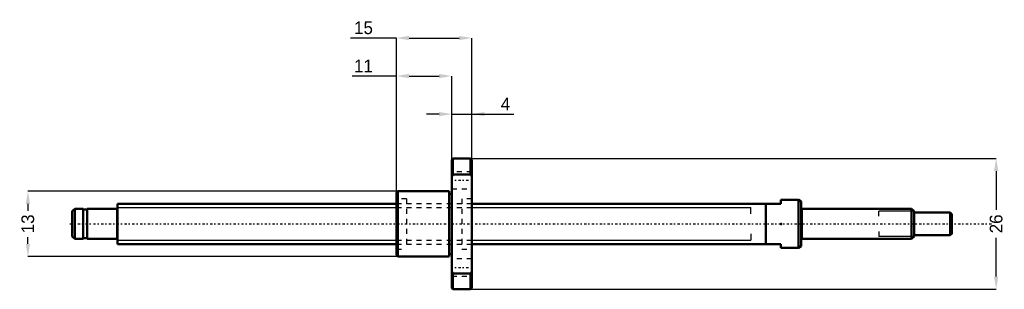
# Model space of a CAD drawing. Header units: millimetres. Extents: x -19 to 176, y -13 to 41.
import ezdxf

# ---------------------------------------------------------------- set-up
doc = ezdxf.new("R2010")
doc.units = ezdxf.units.MM
doc.linetypes.add('Center', pattern=[1.5, 0.45, -0.5, 0.05, -0.5])
doc.linetypes.add('Dashed', pattern=[2, 1, -1])
for name, color, linetype, lineweight in [('2d ConnectionPoints', 7, 'Continuous', 50), ('AM_0', 7, 'Continuous', 50), ('AM_4', 3, 'Continuous', 25), ('AM_5', 3, 'Continuous', 25), ('AM_7', 7, 'Center', 25), ('AM_9', 6, 'Dashed', 25)]:
    doc.layers.add(name, color=color, linetype=linetype, lineweight=lineweight)
doc.dimstyles.new('ISO-25', dxfattribs={"dimtxt": 2.5, "dimasz": 2.5, "dimexe": 1.25, "dimexo": 0.625, "dimtad": 1, "dimtxsty": 'Standard', "dimcen": 2.5, "dimadec": 0, "dimazin": 0, "dimtfac": 1, "dimtmove": 0, "dimatfit": 3, "dimfxl": 0, "dimarcsym": 0})

# ---------------------------------------------------------------- blocks, each defined once
blk = doc.blocks.new('1_BNK_0801_3G0_175LC5Y_Nut_0_in_BNK0801_3G0_175LC5Y_70_5__4')
at = {"layer": 'AM_0'}
for p, q in [((66.75, 13), (66.5, 12.75)), ((66.5, 12.75), (66.5, -12.75)), ((70.25, 13), (66.75, 13)), ((66.75, 13), (66.75, 9.84)), ((70.5, 12.75), (70.25, 13)), ((70.25, 13), (70.25, 9.84)), ((70.5, 12.75), (70.5, -12.75)), ((66.5, 9.5), (66.75, 9.84)), ((66.75, 9.84), (70.25, 9.84)), ((70.25, 9.84), (70.5, 9.5)), ((55.75, 6.5), (55.5, 6.25)), ((55.5, 6.25), (55.5, -6.25)), ((55.75, 6.5), (55.75, -6.5)), ((66, 6.5), (55.75, 6.5)), ((66, 6.5), (66, -6.5)), ((66.5, 6), (66, 6)), ((55.5, -6.25), (55.75, -6.5)), ((55.75, -6.5), (66, -6.5)), ((66, -6), (66.5, -6)), ((66.75, -9.84), (66.5, -9.5)), ((70.5, -9.5), (70.25, -9.84)), ((70.25, -9.84), (66.75, -9.84)), ((66.75, -9.84), (66.75, -13)), ((70.25, -9.84), (70.25, -13)), ((66.5, -12.75), (66.75, -13)), ((66.75, -13), (70.25, -13)), ((70.25, -13), (70.5, -12.75))]:
    blk.add_line(p, q, dxfattribs=at)
at = {"layer": 'AM_7'}
for p, q in [((66.3, 8.66), (70.7, 8.66)), ((66.3, -8.66), (70.7, -8.66))]:
    blk.add_line(p, q, dxfattribs=at)
at = {"layer": 'AM_9'}
for p, q in [((70.5, 10.36), (66.5, 10.36)), ((66.5, 6.96), (70.5, 6.96)), ((57.5, 5), (55.5, 5)), ((57.5, 5), (57.5, -5)), ((68.5, 4), (57.5, 4)), ((68.5, 5), (68.5, -5)), ((70.5, 5), (68.5, 5)), ((55.5, -5), (57.5, -5)), ((57.5, -4), (68.5, -4)), ((68.5, -5), (70.5, -5)), ((70.5, -6.96), (66.5, -6.96)), ((66.5, -10.36), (70.5, -10.36))]:
    blk.add_line(p, q, dxfattribs=at)
blk = doc.blocks.new('2_BNK_0801_3G0_175LC5Y_Shaft_0_in_BNK0801_3G0_175LC5Y_70_5__4')
at = {"layer": 'AM_0'}
for p, q in [((0, 4), (0, -4)), ((55.5, 4), (0, 4)), ((132, 4), (70.5, 4)), ((129, 4), (129, -4)), ((135.5, 4.75), (132, 4.75)), ((132, 4.75), (132, 4)), ((135.5, 4.75), (135.5, -4.75)), ((136, 4.461), (135.5, 4.75)), ((136, 4.461), (136, -4.461)), ((-8.5, 3), (-9, 2.5)), ((-9, 2.5), (-9, -2.5)), ((-8.5, 3), (-8.5, -3)), ((-6.8, 3), (-8.5, 3)), ((-6.8, 3), (-6.8, -3)), ((-6, 2.85), (-6.8, 2.85)), ((-6, 3), (-6, -3)), ((-0.2, 3), (-6, 3)), ((158, 3), (136.2, 3)), ((158, 3), (158, -3)), ((158.5, 2.5), (158, 3)), ((158.5, 2.5), (158.5, -2.5)), ((165.7, 2.25), (158.5, 2.25)), ((166, 1.95), (165.7, 2.25)), ((165.7, 2.25), (165.7, -2.25)), ((166, 1.95), (166, -1.95)), ((165.7, -2.25), (166, -1.95)), ((-9, -2.5), (-8.5, -3)), ((-8.5, -3), (-6.8, -3)), ((-6.8, -2.85), (-6, -2.85)), ((-6, -3), (-0.2, -3)), ((136.2, -3), (158, -3)), ((158, -3), (158.5, -2.5)), ((158.5, -2.25), (165.7, -2.25)), ((0, -4), (55.5, -4)), ((70.5, -4), (132, -4)), ((132, -4), (132, -4.75)), ((132, -4.75), (135.5, -4.75)), ((135.5, -4.75), (136, -4.461))]:
    blk.add_line(p, q, dxfattribs=at)
for centre, start, end in [((-0.2, 3.2), 270, 360), ((136.2, 3.2), 180, 270), ((-0.2, -3.2), 0, 90), ((136.2, -3.2), 90, 180)]:
    blk.add_arc(centre, 0.2, start, end, dxfattribs=at)
at = {"layer": 'AM_4'}
for p, q in [((-0.2, 3), (-0.2, -3)), ((136.2, 3), (136.2, -3))]:
    blk.add_line(p, q, dxfattribs=at)
at = {"layer": 'AM_5'}
for p, q in [((0, 3.233), (55.5, 3.233)), ((70.5, 3.233), (126, 3.233)), ((126, 2), (126, 3.233)), ((158.46, 2.54), (151.5, 2.54)), ((151.5, 1.5), (151.5, 2.54)), ((151.5, -1.5), (151.5, -2.54)), ((0, -3.233), (55.5, -3.233)), ((70.5, -3.233), (126, -3.233)), ((126, -2), (126, -3.233)), ((158.46, -2.54), (151.5, -2.54))]:
    blk.add_line(p, q, dxfattribs=at)
at = {"layer": 'AM_5', "linetype": 'Dashed'}
for p, q in [((55.5, 3.233), (70.5, 3.233)), ((55.5, -3.233), (70.5, -3.233))]:
    blk.add_line(p, q, dxfattribs=at)
at = {"layer": 'AM_7'}
blk.add_line((-9.45, 0), (174.3, 0), dxfattribs=at)
at = {"layer": 'AM_9'}
for p, q in [((70.5, 4), (55.5, 4)), ((55.5, -4), (70.5, -4))]:
    blk.add_line(p, q, dxfattribs=at)
blk = doc.blocks.new('*D3')
at = {"layer": 'AM_5', "color": 0, "lineweight": -2}
for p, q in [((55.75, 6.5), (-17.82, 6.5)), ((-17.82, 3.98), (-17.82, 2.616)), ((-17.82, -3.98), (-17.82, -2.616)), ((55.75, -6.5), (-17.82, -6.5))]:
    blk.add_line(p, q, dxfattribs=at)
at = {"layer": 'AM_5', "color": 0}
for points in [[(-17.4, 3.98), (-18.24, 3.98), (-17.82, 6.5)], [(-18.24, -3.98), (-17.4, -3.98), (-17.82, -6.5)]]:
    blk.add_solid(points, dxfattribs=at)
at = {"layer": 'Defpoints', "color": 0}
for p in [(55.75, 6.5), (-17.82, -6.5), (55.75, -6.5)]:
    blk.add_point(p, dxfattribs=at)
at = {"layer": 'AM_5', "color": 0, "insert": (-17.82, 0), "char_height": 2.52, "attachment_point": 5, "rotation": 90}
blk.add_mtext('13', dxfattribs=at)
blk = doc.blocks.new('*D4')
at = {"layer": 'AM_5', "color": 0, "lineweight": -2}
for p, q in [((70.25, 13), (174.82, 13)), ((174.82, 10.48), (174.82, 2.796)), ((174.82, -10.48), (174.82, -2.796)), ((70.25, -13), (174.82, -13))]:
    blk.add_line(p, q, dxfattribs=at)
at = {"layer": 'AM_5', "color": 0}
for points in [[(175.24, 10.48), (174.4, 10.48), (174.82, 13)], [(174.4, -10.48), (175.24, -10.48), (174.82, -13)]]:
    blk.add_solid(points, dxfattribs=at)
at = {"layer": 'Defpoints', "color": 0}
for p in [(70.25, 13), (70.25, -13), (174.82, -13)]:
    blk.add_point(p, dxfattribs=at)
at = {"layer": 'AM_5', "color": 0, "insert": (174.82, 0), "char_height": 2.52, "attachment_point": 5, "rotation": 90}
blk.add_mtext('26', dxfattribs=at)
blk = doc.blocks.new('*D5')
at = {"layer": 'AM_5', "color": 0, "lineweight": -2}
for p, q in [((63.98, 21.82), (61.46, 21.82)), ((66.5, 12.75), (66.5, 21.82)), ((66.5, 21.82), (70.5, 21.82)), ((70.5, 12.75), (70.5, 21.82)), ((70.5, 21.82), (78.852, 21.82)), ((73.02, 21.82), (75.54, 21.82))]:
    blk.add_line(p, q, dxfattribs=at)
at = {"layer": 'AM_5', "color": 0}
for points in [[(63.98, 21.4), (63.98, 22.24), (66.5, 21.82)], [(73.02, 22.24), (73.02, 21.4), (70.5, 21.82)]]:
    blk.add_solid(points, dxfattribs=at)
at = {"layer": 'Defpoints', "color": 0}
for p in [(70.5, 21.82), (66.5, 12.75), (70.5, 12.75)]:
    blk.add_point(p, dxfattribs=at)
at = {"layer": 'AM_5', "color": 0, "insert": (77.196, 23.836), "char_height": 2.52, "attachment_point": 5}
blk.add_mtext('4', dxfattribs=at)
blk = doc.blocks.new('*D6')
at = {"layer": 'AM_5', "color": 0, "lineweight": -2}
for p, q in [((55.5, 29.38), (46.692, 29.38)), ((55.5, 6.25), (55.5, 29.38)), ((58.02, 29.38), (63.98, 29.38)), ((66.5, 12.75), (66.5, 29.38))]:
    blk.add_line(p, q, dxfattribs=at)
at = {"layer": 'AM_5', "color": 0}
for points in [[(58.02, 29.8), (58.02, 28.96), (55.5, 29.38)], [(63.98, 28.96), (63.98, 29.8), (66.5, 29.38)]]:
    blk.add_solid(points, dxfattribs=at)
at = {"layer": 'Defpoints', "color": 0}
for p in [(66.5, 29.38), (66.5, 12.75), (55.5, 6.25)]:
    blk.add_point(p, dxfattribs=at)
at = {"layer": 'AM_5', "color": 0, "insert": (48.948, 31.396), "char_height": 2.52, "attachment_point": 5}
blk.add_mtext('11', dxfattribs=at)
blk = doc.blocks.new('*D7')
at = {"layer": 'AM_5', "color": 0, "lineweight": -2}
for p, q in [((55.5, 36.94), (46.332, 36.94)), ((55.5, 6.25), (55.5, 36.94)), ((58.02, 36.94), (67.98, 36.94)), ((70.5, 12.75), (70.5, 36.94))]:
    blk.add_line(p, q, dxfattribs=at)
at = {"layer": 'AM_5', "color": 0}
for points in [[(58.02, 37.36), (58.02, 36.52), (55.5, 36.94)], [(67.98, 36.52), (67.98, 37.36), (70.5, 36.94)]]:
    blk.add_solid(points, dxfattribs=at)
at = {"layer": 'Defpoints', "color": 0}
for p in [(70.5, 36.94), (70.5, 12.75), (55.5, 6.25)]:
    blk.add_point(p, dxfattribs=at)
at = {"layer": 'AM_5', "color": 0, "insert": (48.948, 38.956), "char_height": 2.52, "attachment_point": 5}
blk.add_mtext('15', dxfattribs=at)

msp = doc.modelspace()

# ---------------------------------------------------------------- linework, layer by layer
at = {"layer": '2d ConnectionPoints'}
for p in [(0, 0), (132, 0)]:
    msp.add_point(p, dxfattribs=at)

# ---------------------------------------------------------------- block references
for name in ['1_BNK_0801_3G0_175LC5Y_Nut_0_in_BNK0801_3G0_175LC5Y_70_5__4', '2_BNK_0801_3G0_175LC5Y_Shaft_0_in_BNK0801_3G0_175LC5Y_70_5__4']:
    msp.add_blockref(name, (0, 0))

# ---------------------------------------------------------------- dimensions: what is measured, and where the dimension line sits
at = {"layer": 'AM_5'}
for base, p1, p2, text, picture, middle in [((70.5, 36.94), (55.5, 6.25), (70.5, 12.75), '15', '*D7', (48.948, 36.94)), ((66.5, 29.38), (55.5, 6.25), (66.5, 12.75), '11', '*D6', (48.948, 29.38)), ((70.5, 21.82), (66.5, 12.75), (70.5, 12.75), '4', '*D5', (77.196, 21.82))]:
    dim = msp.add_linear_dim(base=base, p1=p1, p2=p2, text=text, dimstyle='ISO-25', override={"dimtxt": 2.52, "dimasz": 2.52, "dimexe": 0, "dimexo": 0, "dimgap": 0.756}, dxfattribs=at)
    dim.commit()
    dim.dimension.update_dxf_attribs({"geometry": picture, "text_midpoint": middle, "dimtype": 160})
for base, p1, p2, text, picture, middle in [((174.82, -13), (70.25, 13), (70.25, -13), '26', '*D4', (174.82, 0)), ((-17.82, -6.5), (55.75, 6.5), (55.75, -6.5), '13', '*D3', (-17.82, 0))]:
    dim = msp.add_linear_dim(base=base, p1=p1, p2=p2, angle=90, text=text, dimstyle='ISO-25', override={"dimtxt": 2.52, "dimasz": 2.52, "dimexe": 0, "dimexo": 0, "dimgap": 0.756}, dxfattribs=at)
    dim.commit()
    dim.dimension.update_dxf_attribs({"geometry": picture, "text_midpoint": middle, "dimtype": 160, "text_rotation": 90})

doc.saveas('drawing.dxf')
